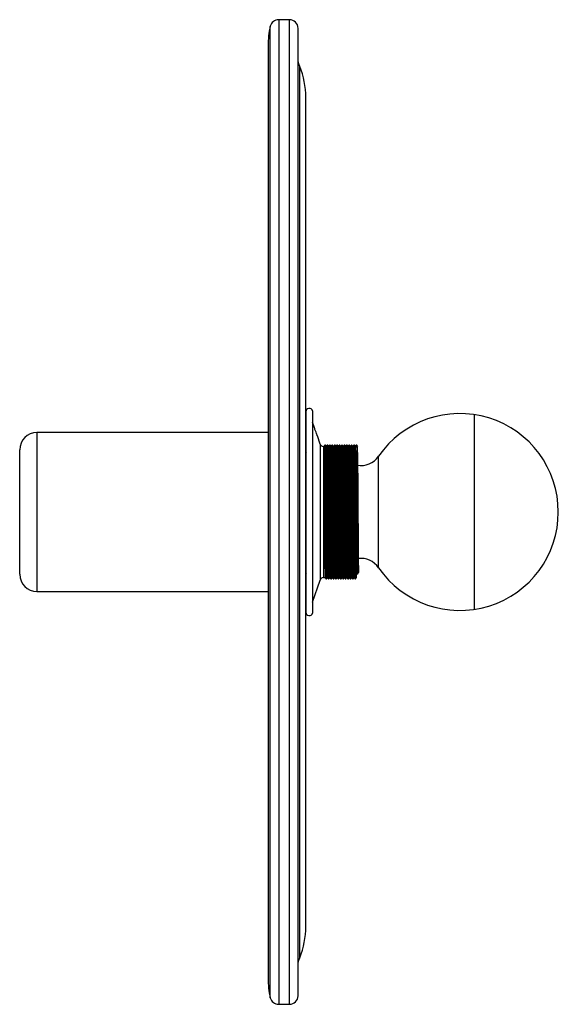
# Paper-space layout '_Superior' of a CAD drawing. Header units: millimetres. Extents: x -58 to 98, y -303 to -18.
import ezdxf

# ---------------------------------------------------------------- set-up
doc = ezdxf.new("R2010")
doc.units = ezdxf.units.MM

psp = doc.layouts.new('_Superior')

# ---------------------------------------------------------------- linework, layer by layer
at = {"color": 7, "linetype": 'Continuous', "lineweight": 25}
for p, q in [((20.41, -18.47), (17.31, -18.47)), ((22.91, -300.97), (22.91, -20.97)), ((14.22, -25.97), (14.22, -295.97)), ((25.14, -280.97), (25.14, -40.97)), ((25.14, -131.97), (25.14, -189.97)), ((27.11, -131.71), (27.11, -190.23)), ((73.9, -189.15), (73.9, -132.78)), ((14.22, -137.97), (-52.61, -137.97)), ((29.28, -141.29), (28.49, -138.94)), ((30.4, -141.97), (30.23, -141.97)), ((30.8, -141.59), (30.62, -141.59)), ((31.1, -141.97), (31.02, -141.97)), ((31.5, -141.59), (31.32, -141.59)), ((31.8, -141.97), (31.72, -141.97)), ((32.2, -141.59), (32.02, -141.59)), ((32.5, -141.97), (32.42, -141.97)), ((32.9, -141.59), (32.72, -141.59)), ((33.2, -141.97), (33.12, -141.97)), ((33.6, -141.59), (33.42, -141.59)), ((33.9, -141.97), (33.82, -141.97)), ((34.3, -141.59), (34.12, -141.59)), ((34.6, -141.97), (34.52, -141.97)), ((35, -141.59), (34.82, -141.59)), ((35.3, -141.97), (35.22, -141.97)), ((35.7, -141.59), (35.52, -141.59)), ((36, -141.97), (35.92, -141.97)), ((36.4, -141.59), (36.22, -141.59)), ((36.7, -141.97), (36.62, -141.97)), ((37.1, -141.59), (36.92, -141.59)), ((37.4, -141.97), (37.32, -141.97)), ((37.8, -141.59), (37.62, -141.59)), ((38.1, -141.97), (38.02, -141.97)), ((38.5, -141.59), (38.32, -141.59)), ((38.8, -141.97), (38.72, -141.97)), ((39.2, -141.59), (39.02, -141.59)), ((40.1, -142.16), (39.48, -142.16)), ((39.51, -142), (39.73, -141.62)), ((40.12, -142), (39.51, -142)), ((39.9, -141.59), (39.72, -141.59)), ((39.72, -141.67), (39.73, -141.62)), ((39.73, -141.62), (39.9, -141.62)), ((39.9, -141.66), (39.9, -141.62)), ((39.9, -141.62), (40.12, -142)), ((40.12, -142.05), (40.12, -142)), ((-57.61, -178.97), (-57.61, -142.97)), ((25.15, -143.37), (24.97, -143.37)), ((39.67, -143.36), (39.61, -143.46)), ((39.85, -143.37), (39.67, -143.37)), ((40.05, -143.47), (39.9, -143.47)), ((39.51, -148.44), (39.51, -148.54)), ((25, -178.47), (25, -178.47)), ((40, -178.85), (40.18, -178.85)), ((27.11, -187.1), (29.28, -180.65)), ((30.23, -179.97), (30.75, -179.97)), ((30.97, -180.35), (31.15, -180.35)), ((31.36, -179.97), (31.45, -179.97)), ((31.67, -180.35), (31.85, -180.35)), ((32.06, -179.97), (32.15, -179.97)), ((32.37, -180.35), (32.55, -180.35)), ((32.76, -179.97), (32.85, -179.97)), ((33.07, -180.35), (33.25, -180.35)), ((33.46, -179.97), (33.55, -179.97)), ((33.77, -180.35), (33.95, -180.35)), ((34.16, -179.97), (34.25, -179.97)), ((34.47, -180.35), (34.65, -180.35)), ((34.86, -179.97), (34.95, -179.97)), ((35.17, -180.35), (35.35, -180.35)), ((35.56, -179.97), (35.65, -179.97)), ((35.87, -180.35), (36.05, -180.35)), ((36.26, -179.97), (36.35, -179.97)), ((36.57, -180.35), (36.75, -180.35)), ((36.96, -179.97), (37.05, -179.97)), ((37.27, -180.35), (37.45, -180.35)), ((37.66, -179.97), (37.75, -179.97)), ((37.97, -180.35), (38.15, -180.35)), ((38.36, -179.97), (38.45, -179.97)), ((38.67, -180.35), (38.85, -180.35)), ((39.06, -179.97), (39.15, -179.97)), ((39.37, -180.35), (39.55, -180.35)), ((-52.61, -183.97), (14.22, -183.97)), ((17.31, -303.47), (20.41, -303.47))]:
    psp.add_line(p, q, dxfattribs=at)
at = {"color": 8, "linetype": 'Continuous', "lineweight": 25}
for p, q in [((17.31, -18.47), (17.31, -303.47)), ((20.41, -303.47), (20.41, -18.47)), ((14.88, -301.55), (14.88, -20.39)), ((23.39, -289.97), (23.39, -31.97)), ((-52.61, -137.97), (-52.61, -183.97)), ((29.28, -141.29), (29.28, -180.65)), ((30.23, -141.97), (30.23, -179.97)), ((46.18, -177.1), (46.18, -144.84))]:
    psp.add_line(p, q, dxfattribs=at)
at = {"color": 7, "linetype": 'Continuous', "lineweight": 25, "flags": 128}
for points in [[(23.39, -31.97), (23.12, -31.25), (22.91, -30.61)], [(31.02, -141.98), (30.91, -141.78), (30.8, -141.59)], [(31.72, -141.98), (31.61, -141.78), (31.5, -141.59)], [(32.42, -141.98), (32.31, -141.78), (32.2, -141.59)], [(33.12, -141.98), (33.01, -141.78), (32.9, -141.59)], [(33.82, -141.98), (33.71, -141.78), (33.6, -141.59)], [(34.52, -141.98), (34.41, -141.78), (34.3, -141.59)], [(35.22, -141.98), (35.11, -141.78), (35, -141.59)], [(35.92, -141.98), (35.81, -141.78), (35.7, -141.59)], [(36.62, -141.98), (36.51, -141.78), (36.4, -141.59)], [(37.32, -141.98), (37.21, -141.78), (37.1, -141.59)], [(38.02, -141.98), (37.91, -141.78), (37.8, -141.59)], [(38.72, -141.98), (38.61, -141.78), (38.5, -141.59)], [(39.42, -141.98), (39.31, -141.78), (39.2, -141.59)], [(40.12, -141.98), (40.01, -141.78), (39.9, -141.59)], [(25.37, -143.76), (25.26, -143.57), (25.15, -143.38)], [(40.07, -143.76), (39.96, -143.57), (39.85, -143.38)], [(25.08, -178.47), (25.19, -178.66), (25.3, -178.85)], [(39.78, -178.47), (39.89, -178.66), (40, -178.85)], [(40.18, -178.85), (40.29, -178.66), (40.4, -178.47)], [(31.15, -180.35), (31.26, -180.15), (31.37, -179.97)], [(31.85, -180.35), (31.96, -180.15), (32.07, -179.97)], [(32.55, -180.35), (32.66, -180.15), (32.77, -179.97)], [(33.25, -180.35), (33.36, -180.15), (33.47, -179.97)], [(33.95, -180.35), (34.06, -180.15), (34.17, -179.97)], [(34.65, -180.35), (34.76, -180.15), (34.87, -179.97)], [(35.35, -180.35), (35.46, -180.15), (35.57, -179.97)], [(36.05, -180.35), (36.16, -180.15), (36.27, -179.97)], [(36.75, -180.35), (36.86, -180.15), (36.97, -179.97)], [(37.45, -180.35), (37.56, -180.15), (37.67, -179.97)], [(38.15, -180.35), (38.26, -180.15), (38.37, -179.97)], [(38.85, -180.35), (38.96, -180.15), (39.07, -179.96)], [(39.55, -180.35), (39.66, -180.15), (39.77, -179.96)], [(22.91, -291.32), (23.12, -290.69), (23.39, -289.97)]]:
    psp.add_lwpolyline(points, dxfattribs=at)
at = {"color": 7, "linetype": 'Continuous', "lineweight": 25}
for centre, radius, start, end in [((17.31, -20.97), 2.5, 90, 166.5523), ((20.41, -20.97), 2.5, 0, 90), ((38.22, -25.97), 24, 166.5523, 180), ((1.14, -40.97), 24, 0, 22.0243), ((26.14, -131.97), 1, 15, 180), ((69.68, -160.97), 28.5, 214.4703, 145.5297), ((-52.61, -142.97), 5, 90, 180), ((30.23, -140.97), 1, 198.6015, 270), ((41.05, -141.31), 6.23, 260.3644, 325.5297), ((41.05, -180.62), 6.23, 34.4703, 96.8621), ((-52.61, -178.97), 5, 180, 270), ((30.23, -180.97), 1, 90, 161.3985), ((26.14, -189.97), 1, 180, 345), ((1.14, -280.97), 24, 337.9757, 0), ((38.22, -295.97), 24, 180, 193.4477), ((17.31, -300.97), 2.5, 193.4477, 270), ((20.41, -300.97), 2.5, 270, 0)]:
    psp.add_arc(centre, radius, start, end, dxfattribs=at)
for points, knots in [([(28.49, -138.94), (28.49, -138.95), (28.51, -138.99), (28.42, -138.76), (28.24, -138.27), (27.96, -137.51), (27.63, -136.56), (27.33, -135.66), (27.16, -135.16), (27.11, -134.99)], [0, 0, 0, 0, 0.041605, 0.201775, 0.36361, 0.533462, 0.713632, 0.90162, 1, 1, 1, 1]), ([(30.62, -141.59), (30.58, -141.65), (30.51, -141.78), (30.44, -141.9), (30.4, -141.97)], [0, 0, 0, 0, 0.5015965, 1, 1, 1, 1]), ([(30.4, -142.07), (30.41, -142.04), (30.42, -141.95), (30.44, -142.64), (30.46, -144.07), (30.48, -146.24), (30.5, -149.04), (30.53, -152.41), (30.55, -156.12), (30.57, -159.98), (30.59, -163.85), (30.62, -167.66), (30.64, -171.23), (30.66, -174.34), (30.69, -176.84), (30.71, -178.65), (30.73, -179.77), (30.74, -179.86), (30.75, -179.91)], [0, 0, 0, 0, 0.025036, 0.091737, 0.156496, 0.220408, 0.286596, 0.353822, 0.420626, 0.4856, 0.549377, 0.615411, 0.682605, 0.749502, 0.814682, 0.878363, 0.944235, 1, 1, 1, 1]), ([(30.62, -141.69), (30.62, -141.66), (30.64, -141.57), (30.65, -142.27), (30.68, -143.74), (30.7, -145.95), (30.72, -148.81), (30.74, -152.24), (30.77, -156.03), (30.79, -159.96), (30.81, -163.91), (30.83, -167.79), (30.86, -171.43), (30.88, -174.61), (30.91, -177.15), (30.93, -179), (30.95, -180.14), (30.96, -180.24), (30.97, -180.28)], [0, 0, 0, 0, 0.025037, 0.091741, 0.156503, 0.220419, 0.28661, 0.35384, 0.420647, 0.485624, 0.549404, 0.615442, 0.682639, 0.749539, 0.814722, 0.878407, 0.944282, 1, 1, 1, 1]), ([(30.8, -141.68), (30.8, -141.66), (30.81, -141.57), (30.83, -142.28), (30.85, -143.73), (30.87, -145.95), (30.9, -148.81), (30.92, -152.24), (30.94, -156.03), (30.97, -159.96), (30.99, -163.91), (31.01, -167.79), (31.03, -171.43), (31.06, -174.61), (31.08, -177.15), (31.1, -179), (31.12, -180.16), (31.14, -180.26), (31.15, -180.3)], [0, 0, 0, 0, 0.021879, 0.088555, 0.153289, 0.217176, 0.283338, 0.350539, 0.417317, 0.482266, 0.546018, 0.612027, 0.679195, 0.746066, 0.811221, 0.874878, 0.940724, 1, 1, 1, 1]), ([(31.02, -142.06), (31.02, -142.04), (31.03, -141.95), (31.05, -142.64), (31.07, -144.07), (31.09, -146.24), (31.11, -149.04), (31.14, -152.41), (31.16, -156.12), (31.18, -159.98), (31.21, -163.85), (31.23, -167.66), (31.25, -171.23), (31.28, -174.34), (31.3, -176.84), (31.32, -178.65), (31.34, -179.78), (31.36, -179.88), (31.36, -179.92)], [0, 0, 0, 0, 0.02178, 0.088462, 0.153202, 0.217096, 0.283265, 0.350472, 0.417256, 0.482211, 0.54597, 0.611985, 0.67916, 0.746037, 0.811198, 0.874861, 0.940714, 1, 1, 1, 1]), ([(31.32, -141.59), (31.28, -141.65), (31.21, -141.78), (31.14, -141.9), (31.1, -141.97)], [0, 0, 0, 0, 0.5015965, 1, 1, 1, 1]), ([(31.1, -142.07), (31.11, -142.04), (31.12, -141.95), (31.14, -142.64), (31.16, -144.07), (31.18, -146.24), (31.2, -149.04), (31.23, -152.41), (31.25, -156.12), (31.27, -159.98), (31.29, -163.85), (31.32, -167.66), (31.34, -171.23), (31.36, -174.34), (31.39, -176.84), (31.41, -178.65), (31.43, -179.77), (31.44, -179.86), (31.45, -179.91)], [0, 0, 0, 0, 0.025036, 0.091737, 0.156496, 0.220408, 0.286596, 0.353822, 0.420626, 0.4856, 0.549377, 0.615411, 0.682605, 0.749502, 0.814682, 0.878363, 0.944235, 1, 1, 1, 1]), ([(31.32, -141.69), (31.32, -141.66), (31.34, -141.57), (31.35, -142.27), (31.38, -143.74), (31.4, -145.95), (31.42, -148.81), (31.44, -152.24), (31.47, -156.03), (31.49, -159.96), (31.51, -163.91), (31.53, -167.79), (31.56, -171.43), (31.58, -174.61), (31.61, -177.15), (31.63, -179), (31.65, -180.14), (31.66, -180.24), (31.67, -180.28)], [0, 0, 0, 0, 0.025037, 0.0917413, 0.1565034, 0.2204192, 0.2866099, 0.3538397, 0.420647, 0.485624, 0.549404, 0.6154417, 0.6826392, 0.7495394, 0.8147224, 0.8784068, 0.9442819, 1, 1, 1, 1]), ([(31.5, -141.68), (31.5, -141.66), (31.51, -141.57), (31.53, -142.28), (31.55, -143.73), (31.57, -145.95), (31.6, -148.81), (31.62, -152.24), (31.64, -156.03), (31.67, -159.96), (31.69, -163.91), (31.71, -167.79), (31.73, -171.43), (31.76, -174.61), (31.78, -177.15), (31.8, -179), (31.82, -180.16), (31.84, -180.26), (31.85, -180.3)], [0, 0, 0, 0, 0.021737, 0.088422, 0.153165, 0.217062, 0.283234, 0.350444, 0.417232, 0.48219, 0.545952, 0.61197, 0.679149, 0.746029, 0.811194, 0.874859, 0.940715, 1, 1, 1, 1]), ([(31.72, -142.06), (31.72, -142.04), (31.73, -141.95), (31.75, -142.64), (31.77, -144.07), (31.79, -146.24), (31.81, -149.04), (31.84, -152.41), (31.86, -156.12), (31.88, -159.98), (31.91, -163.85), (31.93, -167.66), (31.95, -171.23), (31.98, -174.34), (32, -176.84), (32.02, -178.65), (32.04, -179.78), (32.06, -179.88), (32.06, -179.92)], [0, 0, 0, 0, 0.0216374, 0.0883288, 0.1530785, 0.216982, 0.28316, 0.3503768, 0.4171712, 0.4821357, 0.5459034, 0.6119284, 0.679113, 0.7460003, 0.8111708, 0.8748429, 0.9407053, 1, 1, 1, 1]), ([(32.02, -141.59), (31.98, -141.65), (31.91, -141.78), (31.84, -141.9), (31.8, -141.97)], [0, 0, 0, 0, 0.5015965, 1, 1, 1, 1]), ([(31.8, -142.07), (31.81, -142.04), (31.82, -141.95), (31.84, -142.64), (31.86, -144.07), (31.88, -146.24), (31.9, -149.04), (31.93, -152.41), (31.95, -156.12), (31.97, -159.98), (31.99, -163.85), (32.02, -167.66), (32.04, -171.23), (32.06, -174.34), (32.09, -176.84), (32.11, -178.65), (32.13, -179.77), (32.14, -179.86), (32.15, -179.91)], [0, 0, 0, 0, 0.025036, 0.091737, 0.156496, 0.220408, 0.286596, 0.353822, 0.420626, 0.4856, 0.549377, 0.615411, 0.682605, 0.749502, 0.814682, 0.878363, 0.944235, 1, 1, 1, 1]), ([(32.02, -141.69), (32.02, -141.66), (32.04, -141.57), (32.05, -142.27), (32.08, -143.74), (32.1, -145.95), (32.12, -148.81), (32.14, -152.24), (32.17, -156.03), (32.19, -159.96), (32.21, -163.91), (32.23, -167.79), (32.26, -171.43), (32.28, -174.61), (32.31, -177.15), (32.33, -179), (32.35, -180.14), (32.36, -180.24), (32.37, -180.28)], [0, 0, 0, 0, 0.025037, 0.091741, 0.156503, 0.220419, 0.28661, 0.35384, 0.420647, 0.485624, 0.549404, 0.615442, 0.682639, 0.749539, 0.814722, 0.878407, 0.944282, 1, 1, 1, 1]), ([(32.2, -141.68), (32.2, -141.66), (32.21, -141.57), (32.23, -142.28), (32.25, -143.73), (32.27, -145.95), (32.3, -148.81), (32.32, -152.24), (32.34, -156.03), (32.37, -159.96), (32.39, -163.91), (32.41, -167.79), (32.43, -171.43), (32.46, -174.61), (32.48, -177.15), (32.5, -179), (32.52, -180.16), (32.54, -180.26), (32.55, -180.3)], [0, 0, 0, 0, 0.021622, 0.088315, 0.153066, 0.216971, 0.28315, 0.350368, 0.417164, 0.48213, 0.545899, 0.611925, 0.679111, 0.746, 0.811171, 0.874845, 0.940708, 1, 1, 1, 1]), ([(32.42, -142.06), (32.42, -142.04), (32.43, -141.95), (32.45, -142.64), (32.47, -144.07), (32.49, -146.24), (32.51, -149.04), (32.54, -152.41), (32.56, -156.12), (32.58, -159.98), (32.61, -163.85), (32.63, -167.66), (32.65, -171.23), (32.68, -174.34), (32.7, -176.84), (32.72, -178.65), (32.74, -179.78), (32.76, -179.88), (32.76, -179.92)], [0, 0, 0, 0, 0.021522, 0.088221, 0.152979, 0.21689, 0.283075, 0.3503, 0.417103, 0.482075, 0.54585, 0.611883, 0.679075, 0.74597, 0.811149, 0.874828, 0.940698, 1, 1, 1, 1]), ([(32.72, -141.59), (32.68, -141.65), (32.61, -141.78), (32.54, -141.9), (32.5, -141.97)], [0, 0, 0, 0, 0.5015965, 1, 1, 1, 1]), ([(32.5, -142.07), (32.51, -142.04), (32.52, -141.95), (32.54, -142.64), (32.56, -144.07), (32.58, -146.24), (32.6, -149.04), (32.63, -152.41), (32.65, -156.12), (32.67, -159.98), (32.69, -163.85), (32.72, -167.66), (32.74, -171.23), (32.76, -174.34), (32.79, -176.84), (32.81, -178.65), (32.83, -179.77), (32.84, -179.86), (32.85, -179.91)], [0, 0, 0, 0, 0.025036, 0.091737, 0.156496, 0.220408, 0.286596, 0.353822, 0.420626, 0.4856, 0.549377, 0.615411, 0.682605, 0.749502, 0.814682, 0.878363, 0.944235, 1, 1, 1, 1]), ([(32.72, -141.69), (32.72, -141.66), (32.74, -141.57), (32.75, -142.27), (32.78, -143.74), (32.8, -145.95), (32.82, -148.81), (32.84, -152.24), (32.87, -156.03), (32.89, -159.96), (32.91, -163.91), (32.93, -167.79), (32.96, -171.43), (32.98, -174.61), (33.01, -177.15), (33.03, -179), (33.05, -180.14), (33.06, -180.24), (33.07, -180.28)], [0, 0, 0, 0, 0.025037, 0.091741, 0.156503, 0.220419, 0.28661, 0.35384, 0.420647, 0.485624, 0.549404, 0.615442, 0.682639, 0.749539, 0.814722, 0.878407, 0.944282, 1, 1, 1, 1]), ([(32.9, -141.68), (32.9, -141.66), (32.91, -141.57), (32.93, -142.28), (32.95, -143.73), (32.97, -145.95), (33, -148.81), (33.02, -152.24), (33.04, -156.03), (33.07, -159.96), (33.09, -163.91), (33.11, -167.79), (33.13, -171.43), (33.16, -174.61), (33.18, -177.15), (33.2, -179), (33.22, -180.16), (33.24, -180.26), (33.25, -180.3)], [0, 0, 0, 0, 0.021872, 0.088548, 0.153282, 0.217171, 0.283333, 0.350534, 0.417313, 0.482262, 0.546015, 0.612024, 0.679193, 0.746064, 0.81122, 0.874877, 0.940724, 1, 1, 1, 1]), ([(33.12, -142.06), (33.12, -142.04), (33.13, -141.95), (33.15, -142.64), (33.17, -144.07), (33.19, -146.24), (33.21, -149.04), (33.24, -152.41), (33.26, -156.12), (33.28, -159.98), (33.31, -163.85), (33.33, -167.66), (33.35, -171.23), (33.38, -174.34), (33.4, -176.84), (33.42, -178.65), (33.44, -179.78), (33.46, -179.88), (33.46, -179.92)], [0, 0, 0, 0, 0.021773, 0.088455, 0.153196, 0.217091, 0.283259, 0.350467, 0.417252, 0.482208, 0.545966, 0.611982, 0.679158, 0.746036, 0.811197, 0.87486, 0.940714, 1, 1, 1, 1]), ([(33.42, -141.59), (33.38, -141.65), (33.31, -141.78), (33.24, -141.9), (33.2, -141.97)], [0, 0, 0, 0, 0.5015965, 1, 1, 1, 1]), ([(33.2, -142.07), (33.21, -142.04), (33.22, -141.95), (33.24, -142.64), (33.26, -144.07), (33.28, -146.24), (33.3, -149.04), (33.33, -152.41), (33.35, -156.12), (33.37, -159.98), (33.39, -163.85), (33.42, -167.66), (33.44, -171.23), (33.46, -174.34), (33.49, -176.84), (33.51, -178.65), (33.53, -179.77), (33.54, -179.86), (33.55, -179.91)], [0, 0, 0, 0, 0.0250358, 0.0917367, 0.1564957, 0.2204083, 0.2865957, 0.3538221, 0.4206261, 0.4855999, 0.5493767, 0.6154111, 0.6826053, 0.7495021, 0.814682, 0.8783632, 0.944235, 1, 1, 1, 1]), ([(33.42, -141.69), (33.42, -141.66), (33.44, -141.57), (33.45, -142.27), (33.48, -143.74), (33.5, -145.95), (33.52, -148.81), (33.54, -152.24), (33.57, -156.03), (33.59, -159.96), (33.61, -163.91), (33.63, -167.79), (33.66, -171.43), (33.68, -174.61), (33.71, -177.15), (33.73, -179), (33.75, -180.14), (33.76, -180.24), (33.77, -180.28)], [0, 0, 0, 0, 0.025037, 0.091741, 0.156503, 0.220419, 0.28661, 0.35384, 0.420647, 0.485624, 0.549404, 0.615442, 0.682639, 0.749539, 0.814722, 0.878407, 0.944282, 1, 1, 1, 1]), ([(33.6, -141.68), (33.6, -141.66), (33.61, -141.57), (33.63, -142.28), (33.65, -143.73), (33.67, -145.95), (33.7, -148.81), (33.72, -152.24), (33.74, -156.03), (33.77, -159.96), (33.79, -163.91), (33.81, -167.79), (33.83, -171.43), (33.86, -174.61), (33.88, -177.15), (33.9, -179), (33.92, -180.16), (33.94, -180.26), (33.95, -180.3)], [0, 0, 0, 0, 0.021725, 0.08841, 0.153155, 0.217053, 0.283225, 0.350436, 0.417225, 0.482184, 0.545946, 0.611966, 0.679145, 0.746026, 0.811191, 0.874858, 0.940715, 1, 1, 1, 1]), ([(33.82, -142.06), (33.82, -142.04), (33.83, -141.95), (33.85, -142.64), (33.87, -144.07), (33.89, -146.24), (33.91, -149.04), (33.94, -152.41), (33.96, -156.12), (33.98, -159.98), (34.01, -163.85), (34.03, -167.66), (34.05, -171.23), (34.08, -174.34), (34.1, -176.84), (34.12, -178.65), (34.14, -179.78), (34.16, -179.88), (34.16, -179.92)], [0, 0, 0, 0, 0.021627, 0.088319, 0.15307, 0.216974, 0.283153, 0.35037, 0.417165, 0.48213, 0.545899, 0.611924, 0.67911, 0.745998, 0.811169, 0.874842, 0.940705, 1, 1, 1, 1]), ([(34.12, -141.59), (34.08, -141.65), (34.01, -141.78), (33.94, -141.9), (33.9, -141.97)], [0, 0, 0, 0, 0.5015965, 1, 1, 1, 1]), ([(33.9, -142.07), (33.91, -142.04), (33.92, -141.95), (33.94, -142.64), (33.96, -144.07), (33.98, -146.24), (34, -149.04), (34.03, -152.41), (34.05, -156.12), (34.07, -159.98), (34.09, -163.85), (34.12, -167.66), (34.14, -171.23), (34.16, -174.34), (34.19, -176.84), (34.21, -178.65), (34.23, -179.77), (34.24, -179.86), (34.25, -179.91)], [0, 0, 0, 0, 0.0250358, 0.0917367, 0.1564957, 0.2204083, 0.2865957, 0.3538221, 0.4206261, 0.4855999, 0.5493767, 0.6154111, 0.6826053, 0.7495021, 0.814682, 0.8783632, 0.944235, 1, 1, 1, 1]), ([(34.12, -141.69), (34.12, -141.66), (34.14, -141.57), (34.15, -142.27), (34.18, -143.74), (34.2, -145.95), (34.22, -148.81), (34.24, -152.24), (34.27, -156.03), (34.29, -159.96), (34.31, -163.91), (34.33, -167.79), (34.36, -171.43), (34.38, -174.61), (34.41, -177.15), (34.43, -179), (34.45, -180.14), (34.46, -180.24), (34.47, -180.28)], [0, 0, 0, 0, 0.025037, 0.091741, 0.156503, 0.220419, 0.28661, 0.35384, 0.420647, 0.485624, 0.549404, 0.615442, 0.682639, 0.749539, 0.814722, 0.878407, 0.944282, 1, 1, 1, 1]), ([(34.3, -141.68), (34.3, -141.66), (34.31, -141.57), (34.33, -142.28), (34.35, -143.73), (34.37, -145.95), (34.4, -148.81), (34.42, -152.24), (34.44, -156.03), (34.47, -159.96), (34.49, -163.91), (34.51, -167.79), (34.53, -171.43), (34.56, -174.61), (34.58, -177.15), (34.6, -179), (34.62, -180.16), (34.64, -180.26), (34.65, -180.3)], [0, 0, 0, 0, 0.021603, 0.088297, 0.153049, 0.216955, 0.283136, 0.350355, 0.417153, 0.48212, 0.54589, 0.611917, 0.679105, 0.745995, 0.811168, 0.874842, 0.940707, 1, 1, 1, 1]), ([(34.52, -142.06), (34.52, -142.04), (34.53, -141.95), (34.55, -142.64), (34.57, -144.07), (34.59, -146.24), (34.61, -149.04), (34.64, -152.41), (34.66, -156.12), (34.68, -159.98), (34.71, -163.85), (34.73, -167.66), (34.75, -171.23), (34.78, -174.34), (34.8, -176.84), (34.82, -178.65), (34.84, -179.78), (34.86, -179.88), (34.86, -179.92)], [0, 0, 0, 0, 0.021503, 0.088203, 0.152962, 0.216874, 0.283061, 0.350287, 0.417091, 0.482065, 0.545841, 0.611875, 0.679069, 0.745965, 0.811145, 0.874826, 0.940697, 1, 1, 1, 1]), ([(34.82, -141.59), (34.78, -141.65), (34.71, -141.78), (34.64, -141.9), (34.6, -141.97)], [0, 0, 0, 0, 0.5015965, 1, 1, 1, 1]), ([(34.6, -142.07), (34.61, -142.04), (34.62, -141.95), (34.64, -142.64), (34.66, -144.07), (34.68, -146.24), (34.7, -149.04), (34.73, -152.41), (34.75, -156.12), (34.77, -159.98), (34.79, -163.85), (34.82, -167.66), (34.84, -171.23), (34.86, -174.34), (34.89, -176.84), (34.91, -178.65), (34.93, -179.77), (34.94, -179.86), (34.95, -179.91)], [0, 0, 0, 0, 0.0250358, 0.0917367, 0.1564957, 0.2204083, 0.2865957, 0.3538221, 0.4206261, 0.4855999, 0.5493767, 0.6154111, 0.6826053, 0.7495021, 0.814682, 0.8783632, 0.944235, 1, 1, 1, 1]), ([(34.82, -141.69), (34.82, -141.66), (34.84, -141.57), (34.85, -142.27), (34.88, -143.74), (34.9, -145.95), (34.92, -148.81), (34.94, -152.24), (34.97, -156.03), (34.99, -159.96), (35.01, -163.91), (35.03, -167.79), (35.06, -171.43), (35.08, -174.61), (35.11, -177.15), (35.13, -179), (35.15, -180.14), (35.16, -180.24), (35.17, -180.28)], [0, 0, 0, 0, 0.025037, 0.091741, 0.156503, 0.220419, 0.28661, 0.35384, 0.420647, 0.485624, 0.549404, 0.615442, 0.682639, 0.749539, 0.814722, 0.878407, 0.944282, 1, 1, 1, 1]), ([(35, -141.68), (35, -141.66), (35.01, -141.57), (35.03, -142.28), (35.05, -143.73), (35.07, -145.95), (35.1, -148.81), (35.12, -152.24), (35.14, -156.03), (35.17, -159.96), (35.19, -163.91), (35.21, -167.79), (35.23, -171.43), (35.26, -174.61), (35.28, -177.15), (35.3, -179), (35.32, -180.16), (35.34, -180.26), (35.35, -180.3)], [0, 0, 0, 0, 0.0218609, 0.0885373, 0.1532725, 0.2171617, 0.2833249, 0.3505266, 0.4173061, 0.482256, 0.5460095, 0.6120197, 0.6791892, 0.7460615, 0.8112174, 0.8748753, 0.9407229, 1, 1, 1, 1]), ([(35.22, -142.06), (35.22, -142.04), (35.23, -141.95), (35.25, -142.64), (35.27, -144.07), (35.29, -146.24), (35.31, -149.04), (35.34, -152.41), (35.36, -156.12), (35.38, -159.98), (35.41, -163.85), (35.43, -167.66), (35.45, -171.23), (35.48, -174.34), (35.5, -176.84), (35.52, -178.65), (35.54, -179.78), (35.56, -179.88), (35.56, -179.92)], [0, 0, 0, 0, 0.021762, 0.088445, 0.153186, 0.217082, 0.283251, 0.350459, 0.417245, 0.482202, 0.545961, 0.611978, 0.679154, 0.746033, 0.811195, 0.874859, 0.940713, 1, 1, 1, 1]), ([(35.52, -141.59), (35.48, -141.65), (35.41, -141.78), (35.34, -141.9), (35.3, -141.97)], [0, 0, 0, 0, 0.5015965, 1, 1, 1, 1]), ([(35.3, -142.07), (35.31, -142.04), (35.32, -141.95), (35.34, -142.64), (35.36, -144.07), (35.38, -146.24), (35.4, -149.04), (35.43, -152.41), (35.45, -156.12), (35.47, -159.98), (35.49, -163.85), (35.52, -167.66), (35.54, -171.23), (35.56, -174.34), (35.59, -176.84), (35.61, -178.65), (35.63, -179.77), (35.64, -179.86), (35.65, -179.91)], [0, 0, 0, 0, 0.025036, 0.091737, 0.156496, 0.220408, 0.286596, 0.353822, 0.420626, 0.4856, 0.549377, 0.615411, 0.682605, 0.749502, 0.814682, 0.878363, 0.944235, 1, 1, 1, 1]), ([(35.52, -141.69), (35.52, -141.66), (35.54, -141.57), (35.55, -142.27), (35.58, -143.74), (35.6, -145.95), (35.62, -148.81), (35.64, -152.24), (35.67, -156.03), (35.69, -159.96), (35.71, -163.91), (35.73, -167.79), (35.76, -171.43), (35.78, -174.61), (35.81, -177.15), (35.83, -179), (35.85, -180.14), (35.86, -180.24), (35.87, -180.28)], [0, 0, 0, 0, 0.025037, 0.0917413, 0.1565034, 0.2204192, 0.2866099, 0.3538397, 0.420647, 0.485624, 0.549404, 0.6154417, 0.6826392, 0.7495394, 0.8147224, 0.8784068, 0.9442819, 1, 1, 1, 1]), ([(35.7, -141.68), (35.7, -141.66), (35.71, -141.57), (35.73, -142.28), (35.75, -143.73), (35.77, -145.95), (35.8, -148.81), (35.82, -152.24), (35.84, -156.03), (35.87, -159.96), (35.89, -163.91), (35.91, -167.79), (35.93, -171.43), (35.96, -174.61), (35.98, -177.15), (36, -179), (36.02, -180.16), (36.04, -180.26), (36.05, -180.3)], [0, 0, 0, 0, 0.0217232, 0.088409, 0.1531533, 0.2170515, 0.283224, 0.3504352, 0.4172241, 0.4821831, 0.5459455, 0.611965, 0.6791441, 0.7460258, 0.8111909, 0.8748577, 0.9407146, 1, 1, 1, 1]), ([(35.92, -142.06), (35.92, -142.04), (35.93, -141.95), (35.95, -142.64), (35.97, -144.07), (35.99, -146.24), (36.01, -149.04), (36.04, -152.41), (36.06, -156.12), (36.08, -159.98), (36.11, -163.85), (36.13, -167.66), (36.15, -171.23), (36.18, -174.34), (36.2, -176.84), (36.22, -178.65), (36.24, -179.78), (36.26, -179.88), (36.26, -179.92)], [0, 0, 0, 0, 0.021623, 0.088316, 0.153066, 0.216971, 0.28315, 0.350368, 0.417163, 0.482128, 0.545897, 0.611923, 0.679108, 0.745997, 0.811168, 0.874841, 0.940704, 1, 1, 1, 1]), ([(36.22, -141.59), (36.18, -141.65), (36.11, -141.78), (36.04, -141.9), (36, -141.97)], [0, 0, 0, 0, 0.5015965, 1, 1, 1, 1]), ([(36, -142.07), (36.01, -142.04), (36.02, -141.95), (36.04, -142.64), (36.06, -144.07), (36.08, -146.24), (36.1, -149.04), (36.13, -152.41), (36.15, -156.12), (36.17, -159.98), (36.19, -163.85), (36.22, -167.66), (36.24, -171.23), (36.26, -174.34), (36.29, -176.84), (36.31, -178.65), (36.33, -179.77), (36.34, -179.86), (36.35, -179.91)], [0, 0, 0, 0, 0.025036, 0.091737, 0.156496, 0.220408, 0.286596, 0.353822, 0.420626, 0.4856, 0.549377, 0.615411, 0.682605, 0.749502, 0.814682, 0.878363, 0.944235, 1, 1, 1, 1]), ([(36.22, -141.69), (36.22, -141.66), (36.24, -141.57), (36.25, -142.27), (36.28, -143.74), (36.3, -145.95), (36.32, -148.81), (36.34, -152.24), (36.37, -156.03), (36.39, -159.96), (36.41, -163.91), (36.43, -167.79), (36.46, -171.43), (36.48, -174.61), (36.51, -177.15), (36.53, -179), (36.55, -180.14), (36.56, -180.24), (36.57, -180.28)], [0, 0, 0, 0, 0.025037, 0.0917413, 0.1565034, 0.2204192, 0.2866099, 0.3538397, 0.420647, 0.485624, 0.549404, 0.6154417, 0.6826392, 0.7495394, 0.8147224, 0.8784068, 0.9442819, 1, 1, 1, 1]), ([(36.4, -141.68), (36.4, -141.66), (36.41, -141.57), (36.43, -142.28), (36.45, -143.73), (36.47, -145.95), (36.5, -148.81), (36.52, -152.24), (36.54, -156.03), (36.57, -159.96), (36.59, -163.91), (36.61, -167.79), (36.63, -171.43), (36.66, -174.61), (36.68, -177.15), (36.7, -179), (36.72, -180.16), (36.74, -180.26), (36.75, -180.3)], [0, 0, 0, 0, 0.0215866, 0.0882817, 0.1530351, 0.2169421, 0.2831239, 0.3503445, 0.4171427, 0.4821108, 0.5458821, 0.6119108, 0.6790993, 0.7459903, 0.8111645, 0.8748402, 0.9407063, 1, 1, 1, 1]), ([(36.62, -142.06), (36.62, -142.04), (36.63, -141.95), (36.65, -142.64), (36.67, -144.07), (36.69, -146.24), (36.71, -149.04), (36.74, -152.41), (36.76, -156.12), (36.78, -159.98), (36.81, -163.85), (36.83, -167.66), (36.85, -171.23), (36.88, -174.34), (36.9, -176.84), (36.92, -178.65), (36.94, -179.78), (36.96, -179.88), (36.96, -179.92)], [0, 0, 0, 0, 0.021486, 0.088188, 0.152948, 0.216861, 0.283049, 0.350276, 0.417081, 0.482056, 0.545833, 0.611868, 0.679063, 0.745961, 0.811142, 0.874824, 0.940696, 1, 1, 1, 1]), ([(36.92, -141.59), (36.88, -141.65), (36.81, -141.78), (36.74, -141.9), (36.7, -141.97)], [0, 0, 0, 0, 0.501597, 1, 1, 1, 1]), ([(36.7, -142.07), (36.71, -142.04), (36.72, -141.95), (36.74, -142.64), (36.76, -144.07), (36.78, -146.24), (36.8, -149.04), (36.83, -152.41), (36.85, -156.12), (36.87, -159.98), (36.89, -163.85), (36.92, -167.66), (36.94, -171.23), (36.96, -174.34), (36.99, -176.84), (37.01, -178.65), (37.03, -179.77), (37.04, -179.86), (37.05, -179.91)], [0, 0, 0, 0, 0.025036, 0.091737, 0.156496, 0.220408, 0.286596, 0.353822, 0.420626, 0.4856, 0.549377, 0.615411, 0.682605, 0.749502, 0.814682, 0.878363, 0.944235, 1, 1, 1, 1]), ([(36.92, -141.69), (36.92, -141.66), (36.94, -141.57), (36.95, -142.27), (36.98, -143.74), (37, -145.95), (37.02, -148.81), (37.04, -152.24), (37.07, -156.03), (37.09, -159.96), (37.11, -163.91), (37.13, -167.79), (37.16, -171.43), (37.18, -174.61), (37.21, -177.15), (37.23, -179), (37.25, -180.14), (37.26, -180.24), (37.27, -180.28)], [0, 0, 0, 0, 0.025037, 0.0917413, 0.1565034, 0.2204192, 0.2866099, 0.3538397, 0.420647, 0.485624, 0.549404, 0.6154417, 0.6826392, 0.7495394, 0.8147224, 0.8784068, 0.9442819, 1, 1, 1, 1]), ([(37.1, -141.68), (37.1, -141.66), (37.11, -141.57), (37.13, -142.28), (37.15, -143.73), (37.17, -145.95), (37.2, -148.81), (37.22, -152.24), (37.24, -156.03), (37.27, -159.96), (37.29, -163.91), (37.31, -167.79), (37.33, -171.43), (37.36, -174.61), (37.38, -177.15), (37.4, -179), (37.42, -180.16), (37.44, -180.26), (37.45, -180.3)], [0, 0, 0, 0, 0.021846, 0.0885234, 0.1532596, 0.2171498, 0.283314, 0.3505167, 0.4172973, 0.4822481, 0.5460026, 0.6120137, 0.6791844, 0.7460576, 0.8112146, 0.8748734, 0.940722, 1, 1, 1, 1]), ([(37.32, -142.06), (37.32, -142.04), (37.33, -141.95), (37.35, -142.64), (37.37, -144.07), (37.39, -146.24), (37.41, -149.04), (37.44, -152.41), (37.46, -156.12), (37.48, -159.98), (37.51, -163.85), (37.53, -167.66), (37.55, -171.23), (37.58, -174.34), (37.6, -176.84), (37.62, -178.65), (37.64, -179.78), (37.66, -179.88), (37.66, -179.92)], [0, 0, 0, 0, 0.021747, 0.088431, 0.153173, 0.21707, 0.28324, 0.35045, 0.417237, 0.482194, 0.545954, 0.611972, 0.679149, 0.746029, 0.811192, 0.874857, 0.940712, 1, 1, 1, 1]), ([(37.62, -141.59), (37.58, -141.65), (37.51, -141.78), (37.44, -141.9), (37.4, -141.97)], [0, 0, 0, 0, 0.501597, 1, 1, 1, 1]), ([(37.4, -142.07), (37.41, -142.04), (37.42, -141.95), (37.44, -142.64), (37.46, -144.07), (37.48, -146.24), (37.5, -149.04), (37.53, -152.41), (37.55, -156.12), (37.57, -159.98), (37.59, -163.85), (37.62, -167.66), (37.64, -171.23), (37.66, -174.34), (37.69, -176.84), (37.71, -178.65), (37.73, -179.77), (37.74, -179.86), (37.75, -179.91)], [0, 0, 0, 0, 0.025036, 0.091737, 0.156496, 0.220408, 0.286596, 0.353822, 0.420626, 0.4856, 0.549377, 0.615411, 0.682605, 0.749502, 0.814682, 0.878363, 0.944235, 1, 1, 1, 1]), ([(37.62, -141.69), (37.62, -141.66), (37.64, -141.57), (37.65, -142.27), (37.68, -143.74), (37.7, -145.95), (37.72, -148.81), (37.74, -152.24), (37.77, -156.03), (37.79, -159.96), (37.81, -163.91), (37.83, -167.79), (37.86, -171.43), (37.88, -174.61), (37.91, -177.15), (37.93, -179), (37.95, -180.14), (37.96, -180.24), (37.97, -180.28)], [0, 0, 0, 0, 0.025037, 0.0917413, 0.1565034, 0.2204192, 0.2866099, 0.3538397, 0.420647, 0.485624, 0.549404, 0.6154417, 0.6826392, 0.7495394, 0.8147224, 0.8784068, 0.9442819, 1, 1, 1, 1]), ([(37.8, -141.68), (37.8, -141.66), (37.81, -141.57), (37.83, -142.28), (37.85, -143.73), (37.87, -145.95), (37.9, -148.81), (37.92, -152.24), (37.94, -156.03), (37.97, -159.96), (37.99, -163.91), (38.01, -167.79), (38.03, -171.43), (38.06, -174.61), (38.08, -177.15), (38.1, -179), (38.12, -180.16), (38.14, -180.26), (38.15, -180.3)], [0, 0, 0, 0, 0.021721, 0.088407, 0.153151, 0.21705, 0.283222, 0.350434, 0.417223, 0.482182, 0.545945, 0.611964, 0.679143, 0.746025, 0.81119, 0.874857, 0.940714, 1, 1, 1, 1]), ([(38.02, -142.06), (38.02, -142.04), (38.03, -141.95), (38.05, -142.64), (38.07, -144.07), (38.09, -146.24), (38.11, -149.04), (38.14, -152.41), (38.16, -156.12), (38.18, -159.98), (38.21, -163.85), (38.23, -167.66), (38.25, -171.23), (38.28, -174.34), (38.3, -176.84), (38.32, -178.65), (38.34, -179.78), (38.36, -179.88), (38.36, -179.92)], [0, 0, 0, 0, 0.021621, 0.088314, 0.153065, 0.216969, 0.283148, 0.350366, 0.417162, 0.482127, 0.545896, 0.611922, 0.679108, 0.745996, 0.811168, 0.874841, 0.940704, 1, 1, 1, 1]), ([(38.32, -141.59), (38.28, -141.65), (38.21, -141.78), (38.14, -141.9), (38.1, -141.97)], [0, 0, 0, 0, 0.5015965, 1, 1, 1, 1]), ([(38.1, -142.07), (38.11, -142.04), (38.12, -141.95), (38.14, -142.64), (38.16, -144.07), (38.18, -146.24), (38.2, -149.04), (38.23, -152.41), (38.25, -156.12), (38.27, -159.98), (38.29, -163.85), (38.32, -167.66), (38.34, -171.23), (38.36, -174.34), (38.39, -176.84), (38.41, -178.65), (38.43, -179.77), (38.44, -179.86), (38.45, -179.91)], [0, 0, 0, 0, 0.025036, 0.091737, 0.156496, 0.220408, 0.286596, 0.353822, 0.420626, 0.4856, 0.549377, 0.615411, 0.682605, 0.749502, 0.814682, 0.878363, 0.944235, 1, 1, 1, 1]), ([(38.32, -141.69), (38.32, -141.66), (38.34, -141.57), (38.35, -142.27), (38.38, -143.74), (38.4, -145.95), (38.42, -148.81), (38.44, -152.24), (38.47, -156.03), (38.49, -159.96), (38.51, -163.91), (38.53, -167.79), (38.56, -171.43), (38.58, -174.61), (38.61, -177.15), (38.63, -179), (38.65, -180.14), (38.66, -180.24), (38.67, -180.28)], [0, 0, 0, 0, 0.025037, 0.0917413, 0.1565034, 0.2204192, 0.2866099, 0.3538397, 0.420647, 0.485624, 0.549404, 0.6154417, 0.6826392, 0.7495394, 0.8147224, 0.8784068, 0.9442819, 1, 1, 1, 1]), ([(38.5, -141.68), (38.5, -141.66), (38.51, -141.57), (38.53, -142.28), (38.55, -143.73), (38.57, -145.95), (38.6, -148.81), (38.62, -152.24), (38.64, -156.03), (38.67, -159.96), (38.69, -163.91), (38.71, -167.79), (38.73, -171.43), (38.76, -174.61), (38.78, -177.15), (38.8, -179), (38.82, -180.16), (38.84, -180.26), (38.85, -180.3)], [0, 0, 0, 0, 0.021573, 0.088269, 0.153024, 0.216932, 0.283114, 0.350336, 0.417135, 0.482104, 0.545876, 0.611906, 0.679095, 0.745987, 0.811162, 0.874839, 0.940706, 1, 1, 1, 1]), ([(38.72, -142.06), (38.72, -142.04), (38.73, -141.95), (38.75, -142.64), (38.77, -144.07), (38.79, -146.24), (38.81, -149.04), (38.84, -152.41), (38.86, -156.12), (38.88, -159.98), (38.91, -163.85), (38.93, -167.66), (38.95, -171.23), (38.98, -174.34), (39, -176.84), (39.02, -178.65), (39.04, -179.78), (39.06, -179.88), (39.06, -179.92)], [0, 0, 0, 0, 0.021473, 0.088176, 0.152936, 0.21685, 0.28304, 0.350268, 0.417073, 0.482049, 0.545827, 0.611863, 0.679059, 0.745958, 0.811139, 0.874822, 0.940695, 1, 1, 1, 1]), ([(39.02, -141.59), (38.98, -141.65), (38.91, -141.78), (38.84, -141.9), (38.8, -141.97)], [0, 0, 0, 0, 0.5015965, 1, 1, 1, 1]), ([(38.8, -142.07), (38.81, -142.04), (38.82, -141.95), (38.84, -142.64), (38.86, -144.07), (38.88, -146.24), (38.9, -149.04), (38.93, -152.41), (38.95, -156.12), (38.97, -159.98), (38.99, -163.85), (39.02, -167.66), (39.04, -171.23), (39.06, -174.34), (39.09, -176.84), (39.11, -178.65), (39.13, -179.77), (39.14, -179.86), (39.15, -179.91)], [0, 0, 0, 0, 0.025036, 0.091737, 0.156496, 0.220408, 0.286596, 0.353822, 0.420626, 0.4856, 0.549377, 0.615411, 0.682605, 0.749502, 0.814682, 0.878363, 0.944235, 1, 1, 1, 1]), ([(39.02, -141.69), (39.02, -141.66), (39.04, -141.57), (39.05, -142.27), (39.08, -143.74), (39.1, -145.95), (39.12, -148.81), (39.14, -152.24), (39.17, -156.03), (39.19, -159.96), (39.21, -163.91), (39.23, -167.79), (39.26, -171.43), (39.28, -174.61), (39.31, -177.15), (39.33, -179), (39.35, -180.14), (39.36, -180.24), (39.37, -180.28)], [0, 0, 0, 0, 0.025037, 0.0917413, 0.1565034, 0.2204192, 0.2866099, 0.3538397, 0.420647, 0.485624, 0.549404, 0.6154417, 0.6826392, 0.7495394, 0.8147224, 0.8784068, 0.9442819, 1, 1, 1, 1]), ([(39.2, -141.68), (39.2, -141.66), (39.21, -141.57), (39.23, -142.28), (39.25, -143.73), (39.27, -145.95), (39.3, -148.81), (39.32, -152.24), (39.34, -156.03), (39.37, -159.96), (39.39, -163.91), (39.41, -167.79), (39.43, -171.43), (39.46, -174.61), (39.48, -177.15), (39.5, -179), (39.52, -180.16), (39.54, -180.26), (39.55, -180.3)], [0, 0, 0, 0, 0.021828, 0.088507, 0.153244, 0.217136, 0.283301, 0.350505, 0.417287, 0.482239, 0.545994, 0.612007, 0.679179, 0.746053, 0.811211, 0.874871, 0.940721, 1, 1, 1, 1]), ([(39.42, -142.06), (39.42, -142.04), (39.43, -141.95), (39.45, -142.64), (39.47, -144.08), (39.49, -145.92), (39.5, -147.33), (39.5, -147.86)], [0, 0, 0, 0, 0.085096, 0.346249, 0.599798, 0.850034, 1, 1, 1, 1]), ([(39.72, -141.59), (39.68, -141.65), (39.61, -141.78), (39.54, -141.9), (39.5, -141.97)], [0, 0, 0, 0, 0.5015965, 1, 1, 1, 1]), ([(39.51, -142), (39.51, -142), (39.51, -142.02), (39.51, -142.06), (39.51, -142.11), (39.51, -142.16), (39.51, -142.23), (39.51, -142.3), (39.51, -142.39), (39.51, -142.48), (39.51, -142.59), (39.51, -142.7), (39.51, -142.83), (39.51, -142.96), (39.51, -143.1), (39.51, -143.25), (39.51, -143.82), (39.51, -145.06), (39.51, -146.7), (39.51, -147.7), (39.51, -147.81), (39.51, -147.86)], [0, 0, 0, 0, 0.029918, 0.059756, 0.089528, 0.119251, 0.148939, 0.178608, 0.208273, 0.23795, 0.267653, 0.297399, 0.327203, 0.357079, 0.387043, 0.41711, 0.447294, 0.707432, 0.967627, 0.983831, 1, 1, 1, 1]), ([(40.07, -143.55), (40.07, -143.48), (40.08, -142.75), (40.09, -142.47), (40.1, -142.22)], [0, 0, 0, 0, 0.101818, 1, 1, 1, 1]), ([(39.67, -143.39), (39.67, -143.4), (39.68, -143.51), (39.7, -144.54), (39.73, -146.49), (39.75, -149.23), (39.77, -152.44), (39.8, -156.04), (39.82, -159.92), (39.85, -163.87), (39.87, -167.63), (39.89, -171.08), (39.92, -174.1), (39.94, -176.53), (39.97, -178.11), (39.99, -178.85), (40, -178.77), (40, -178.75)], [0, 0, 0, 0, 0.006355, 0.081895, 0.158147, 0.233208, 0.305609, 0.378098, 0.452621, 0.527426, 0.600726, 0.673098, 0.747603, 0.823859, 0.899976, 0.974084, 1, 1, 1, 1]), ([(39.85, -143.4), (39.85, -143.41), (39.86, -143.52), (39.87, -144.54), (39.9, -146.49), (39.93, -149.23), (39.95, -152.44), (39.97, -156.04), (40, -159.92), (40.02, -163.87), (40.05, -167.63), (40.07, -171.08), (40.09, -174.1), (40.12, -176.52), (40.15, -178.11), (40.17, -178.86), (40.18, -178.77), (40.18, -178.75)], [0, 0, 0, 0, 0.003603, 0.07912, 0.155347, 0.230385, 0.302763, 0.37523, 0.449729, 0.524511, 0.597788, 0.670137, 0.744619, 0.820851, 0.896944, 0.971028, 1, 1, 1, 1]), ([(40.03, -147.32), (40.04, -146.56), (40.05, -145.1), (40.06, -144.19), (40.07, -143.76)], [0, 0, 0, 0, 0.5169315, 1, 1, 1, 1]), ([(40.07, -143.76), (40.07, -143.77), (40.07, -143.87), (40.09, -144.71), (40.11, -146.31), (40.14, -148.57), (40.16, -151.25), (40.18, -154.29), (40.2, -157.64), (40.22, -161.17), (40.25, -164.68), (40.27, -167.98), (40.29, -170.99), (40.31, -173.64), (40.33, -175.83), (40.36, -177.41), (40.38, -178.34), (40.39, -178.41), (40.4, -178.44)], [0, 0, 0, 0, 0.001318, 0.068956, 0.137367, 0.20516, 0.27102, 0.33595, 0.403149, 0.471487, 0.539583, 0.606086, 0.670759, 0.737426, 0.805589, 0.873888, 0.940947, 1, 1, 1, 1]), ([(39.51, -148.13), (39.51, -148.18), (39.51, -148.28), (39.51, -148.39), (39.51, -148.44)], [0, 0, 0, 0, 0.500395, 1, 1, 1, 1]), ([(39.52, -148), (39.52, -148.51), (39.54, -149.85), (39.55, -152.64), (39.58, -156.14), (39.6, -159.95), (39.63, -163.8), (39.65, -167.49), (39.68, -170.87), (39.7, -173.82), (39.73, -176.2), (39.75, -177.75), (39.77, -178.47), (39.78, -178.39), (39.78, -178.37)], [0, 0, 0, 0, 0.05567, 0.144846, 0.234131, 0.32592, 0.418059, 0.508342, 0.597483, 0.689251, 0.783175, 0.876928, 0.968207, 1, 1, 1, 1]), ([(39.51, -148.54), (39.51, -149.23), (39.53, -150.6), (39.54, -153.37), (39.57, -156.81), (39.59, -160.89), (39.61, -164.97), (39.64, -168.93), (39.66, -172.54), (39.69, -175.55), (39.71, -177.87), (39.73, -179.35), (39.75, -180.03), (39.76, -179.9), (39.76, -179.88)], [0, 0, 0, 0, 0.060648, 0.12151, 0.217721, 0.310789, 0.403708, 0.499842, 0.596989, 0.692806, 0.785253, 0.878869, 0.975344, 1, 1, 1, 1]), ([(39.78, -179.71), (39.79, -179.47), (39.8, -179.21), (39.81, -178.51), (39.81, -178.47)], [0, 0, 0, 0, 0.935986, 1, 1, 1, 1]), ([(30.75, -179.97), (30.79, -180.03), (30.86, -180.16), (30.93, -180.28), (30.97, -180.35)], [0, 0, 0, 0, 0.5, 1, 1, 1, 1]), ([(31.45, -179.97), (31.49, -180.03), (31.56, -180.16), (31.63, -180.28), (31.67, -180.35)], [0, 0, 0, 0, 0.5, 1, 1, 1, 1]), ([(32.15, -179.97), (32.19, -180.03), (32.26, -180.16), (32.33, -180.28), (32.37, -180.35)], [0, 0, 0, 0, 0.5, 1, 1, 1, 1]), ([(32.85, -179.97), (32.89, -180.03), (32.96, -180.16), (33.03, -180.28), (33.07, -180.35)], [0, 0, 0, 0, 0.5, 1, 1, 1, 1]), ([(33.55, -179.97), (33.59, -180.03), (33.66, -180.16), (33.73, -180.28), (33.77, -180.35)], [0, 0, 0, 0, 0.5, 1, 1, 1, 1]), ([(34.25, -179.97), (34.29, -180.03), (34.36, -180.16), (34.43, -180.28), (34.47, -180.35)], [0, 0, 0, 0, 0.4999998, 1, 1, 1, 1]), ([(34.95, -179.97), (34.99, -180.03), (35.06, -180.16), (35.13, -180.28), (35.17, -180.35)], [0, 0, 0, 0, 0.4999998, 1, 1, 1, 1]), ([(35.65, -179.97), (35.69, -180.03), (35.76, -180.16), (35.83, -180.28), (35.87, -180.35)], [0, 0, 0, 0, 0.4999998, 1, 1, 1, 1]), ([(36.35, -179.97), (36.39, -180.03), (36.46, -180.16), (36.53, -180.28), (36.57, -180.35)], [0, 0, 0, 0, 0.4999998, 1, 1, 1, 1]), ([(37.05, -179.97), (37.09, -180.03), (37.16, -180.16), (37.23, -180.28), (37.27, -180.35)], [0, 0, 0, 0, 0.4999998, 1, 1, 1, 1]), ([(37.75, -179.97), (37.79, -180.03), (37.86, -180.16), (37.93, -180.28), (37.97, -180.35)], [0, 0, 0, 0, 0.5, 1, 1, 1, 1]), ([(38.45, -179.97), (38.49, -180.03), (38.56, -180.16), (38.63, -180.28), (38.67, -180.35)], [0, 0, 0, 0, 0.5, 1, 1, 1, 1]), ([(39.15, -179.97), (39.19, -180.03), (39.26, -180.16), (39.33, -180.28), (39.37, -180.35)], [0, 0, 0, 0, 0.5, 1, 1, 1, 1])]:
    psp.add_open_spline(points, degree=3, knots=knots, dxfattribs=at)
psp.add_open_spline([(39.51, -147.87), (39.51, -147.96), (39.51, -148.04), (39.51, -148.13)], degree=3, dxfattribs=at)

doc.saveas('drawing.dxf')
